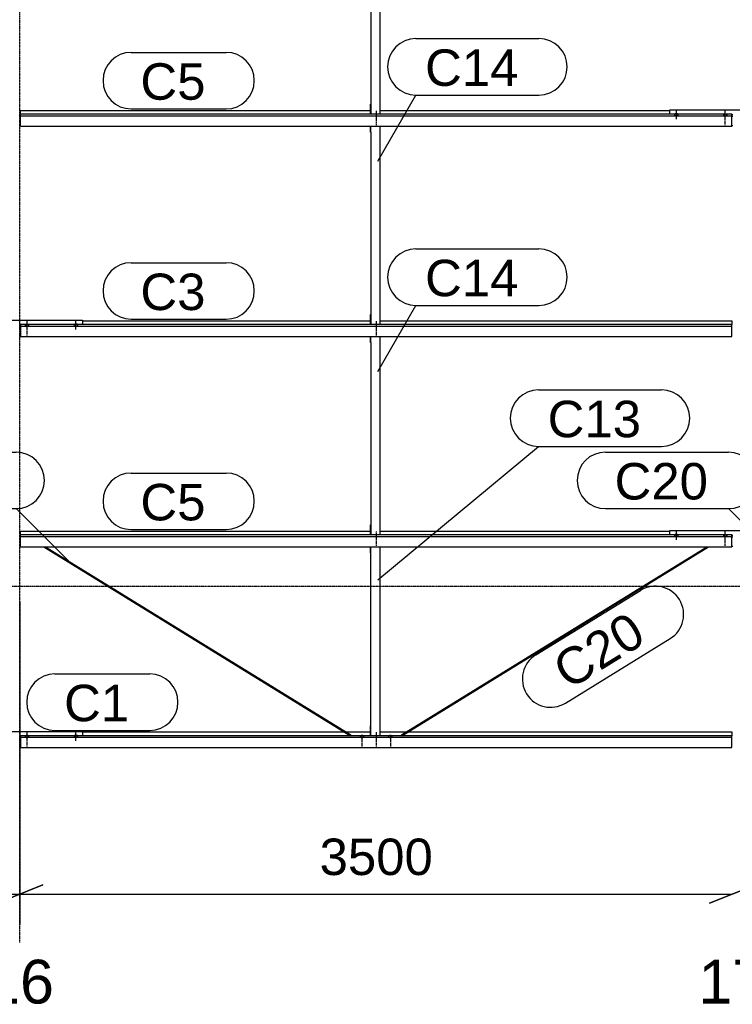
# Model space of a CAD drawing. Header units: millimetres. Extents: x -4888 to 73862, y -29046 to 15504.
# Tile 82 of 111: x 52498 to 56000, y -2054 to 2781. Entities that reach past the tile are written whole.
import ezdxf

# ---------------------------------------------------------------- set-up
doc = ezdxf.new("R2010")
doc.units = ezdxf.units.MM
doc.linetypes.add('DXK_LINE_DOT2', pattern=[3.9198, 1.9599, -1.9599])
doc.linetypes.add('DXK_LINE_DOT3', pattern=[5.9187, 2.979, -0.9799, 0.9799, -0.9799])
doc.styles.add('Arial', font='ARIAL.TTF', dxfattribs={"height": 0.2})

# ---------------------------------------------------------------- blocks, each defined once
blk = doc.blocks.new('Bolt-1953139-18792 - 1282')
at = {"color": 5, "linetype": 'DXK_LINE_DOT2'}
blk.add_line((54250, 1271.2), (54250, 1228.9), dxfattribs=at)
blk = doc.blocks.new('GridLine-1953139-4957 - 1282')
at = {"color": 136, "linetype": 'Continuous', "style": 'Arial'}
blk.add_text('17', height=214.89, dxfattribs=at).set_placement((55833.2, -2050))
blk = doc.blocks.new('Part-1953139-17208 - 1282')
at = {"color": 3, "linetype": 'Continuous'}
for p, q in [((52503, 1284.2), (52503, 1226)), ((55997, 1284.2), (52503, 1284.2)), ((52503, 1276.8), (55997, 1276.8)), ((52807, 1302.9), (54222, 1302.9)), ((54269, 1302.9), (55997, 1302.9)), ((55997, 1302.9), (55997, 1284.2)), ((55997, 1226), (55997, 1284.2)), ((52503, 1226), (55997, 1226))]:
    blk.add_line(p, q, dxfattribs=at)
blk = doc.blocks.new('Part-1953139-17209 - 1282')
at = {"color": 3, "linetype": 'Continuous'}
for p, q in [((52503, 2317.1), (52503, 2335.8)), ((52503, 2335.8), (54222, 2335.8)), ((54269, 2335.8), (55693, 2335.8)), ((52503, 2258.8), (52503, 2317.1)), ((55997, 2317.1), (52503, 2317.1)), ((52503, 2309.6), (55997, 2309.6)), ((55997, 2258.8), (55997, 2317.1)), ((52503, 2258.8), (55997, 2258.8))]:
    blk.add_line(p, q, dxfattribs=at)
blk = doc.blocks.new('Bolt-1953139-18090 - 1282')
at = {"color": 5, "linetype": 'DXK_LINE_DOT2'}
blk.add_line((52535, -788.1), (52535, -745.8), dxfattribs=at)
blk = doc.blocks.new('GridLine-1953139-4956 - 1282')
at = {"color": 174, "linetype": 'DXK_LINE_DOT3'}
blk.add_line((52500, -1750), (52500, 12340), dxfattribs=at)
at = {"color": 136, "linetype": 'Continuous', "style": 'Arial'}
blk.add_text('16', height=214.89, dxfattribs=at).set_placement((52333.2, -2050))
blk = doc.blocks.new('GridLine-1953139-4960 - 1282')
at = {"color": 174, "linetype": 'DXK_LINE_DOT3'}
blk.add_line((-1750, 0), (64750, 0), dxfattribs=at)
blk = doc.blocks.new('Bolt-1953139-18089 - 1282')
at = {"color": 5, "linetype": 'Continuous'}
for p, q in [((52535, -758.3), (52535, -716)), ((52526.2, -737.7), (52526, -738.1)), ((52526, -738.1), (52526, -738.6)), ((52526, -738.6), (52526, -739.1)), ((52526, -739.1), (52526.2, -739.5)), ((52526.4, -737.2), (52526.2, -737.7)), ((52526.2, -739.5), (52526.4, -740)), ((52526.7, -736.8), (52526.4, -737.2)), ((52526.4, -740), (52526.7, -740.4)), ((52527.1, -736.3), (52526.7, -736.8)), ((52526.7, -740.4), (52527.1, -740.8)), ((52527.5, -735.9), (52527.1, -736.3)), ((52527.1, -740.8), (52527.5, -741.2)), ((52528, -735.5), (52527.5, -735.9)), ((52527.5, -741.2), (52528, -741.6)), ((52528.6, -735.2), (52528, -735.5)), ((52528, -741.6), (52528.6, -742)), ((52529.3, -734.9), (52528.6, -735.2)), ((52528.6, -742), (52529.3, -742.3)), ((52530, -734.6), (52529.3, -734.9)), ((52529.3, -742.3), (52530, -742.6)), ((52530.8, -734.4), (52530, -734.6)), ((52530, -742.6), (52530.8, -742.8)), ((52531.6, -734.2), (52530.8, -734.4)), ((52530.8, -742.8), (52531.6, -743)), ((52532.4, -734), (52531.6, -734.2)), ((52531.6, -743), (52532.4, -743.2)), ((52533.2, -733.9), (52532.4, -734)), ((52532.4, -743.2), (52533.2, -743.3)), ((52534.1, -733.8), (52533.2, -733.9)), ((52533.2, -743.3), (52534.1, -743.4)), ((52535, -733.8), (52534.1, -733.8)), ((52534.1, -743.4), (52535, -743.4)), ((52535.9, -733.8), (52535, -733.8)), ((52535, -743.4), (52535.9, -743.4)), ((52536.8, -733.9), (52535.9, -733.8)), ((52535.9, -743.4), (52536.8, -743.3)), ((52537.6, -734), (52536.8, -733.9)), ((52536.8, -743.3), (52537.6, -743.2)), ((52538.4, -734.2), (52537.6, -734)), ((52537.6, -743.2), (52538.4, -743)), ((52539.2, -734.4), (52538.4, -734.2)), ((52538.4, -743), (52539.2, -742.8)), ((52540, -734.6), (52539.2, -734.4)), ((52539.2, -742.8), (52540, -742.6)), ((52540.7, -734.9), (52540, -734.6)), ((52540, -742.6), (52540.7, -742.3)), ((52541.4, -735.2), (52540.7, -734.9)), ((52540.7, -742.3), (52541.4, -742)), ((52542, -735.5), (52541.4, -735.2)), ((52541.4, -742), (52542, -741.6)), ((52542.5, -735.9), (52542, -735.5)), ((52542, -741.6), (52542.5, -741.2)), ((52542.9, -736.3), (52542.5, -735.9)), ((52542.5, -741.2), (52542.9, -740.8)), ((52543.3, -736.8), (52542.9, -736.3)), ((52542.9, -740.8), (52543.3, -740.4)), ((52543.6, -737.2), (52543.3, -736.8)), ((52543.3, -740.4), (52543.6, -740)), ((52543.8, -737.7), (52543.6, -737.2)), ((52543.6, -740), (52543.8, -739.5)), ((52544, -738.1), (52543.8, -737.7)), ((52543.8, -739.5), (52544, -739.1)), ((52544, -738.6), (52544, -738.1)), ((52544, -739.1), (52544, -738.6))]:
    blk.add_line(p, q, dxfattribs=at)
blk = doc.blocks.new('Bolt-1953139-18097 - 1282')
at = {"color": 5, "linetype": 'DXK_LINE_DOT2'}
blk.add_line((52535, 1231), (52535, 1273.4), dxfattribs=at)
blk = doc.blocks.new('Part-1953139-18095 - 1282')
at = {"color": 3, "linetype": 'Continuous'}
for p, q in [((52193, 1284.2), (52193, 1305.3)), ((52193, 1305.3), (52807, 1305.3)), ((52497, 1283.5), (52503, 1283.5)), ((52497, 1275), (52503, 1275)), ((52807, 1305.3), (52807, 1284.2)), ((52497, 1228.4), (52503, 1228.4))]:
    blk.add_line(p, q, dxfattribs=at)
blk = doc.blocks.new('Part-1953139-17206 - 1282')
at = {"color": 3, "linetype": 'Continuous'}
for p, q in [((52807, -716.2), (54093.5, -716.2)), ((54102.6, -716.2), (54222, -716.2)), ((54269, -716.2), (54397.4, -716.2)), ((54406.5, -716.2), (55997, -716.2)), ((55997, -716.2), (55997, -734.9)), ((52503, -734.9), (52503, -793.2)), ((55997, -734.9), (52503, -734.9)), ((52503, -742.4), (55997, -742.4)), ((55997, -793.2), (55997, -734.9)), ((52503, -793.2), (55997, -793.2))]:
    blk.add_line(p, q, dxfattribs=at)
blk = doc.blocks.new('Part-1953139-17207 - 1282')
at = {"color": 3, "linetype": 'Continuous'}
for p, q in [((52503, 251.4), (52503, 270)), ((52503, 270), (54222, 270)), ((52503, 193.1), (52503, 251.4)), ((55997, 251.4), (52503, 251.4)), ((52503, 243.9), (55997, 243.9)), ((54269, 270), (55693, 270)), ((55997, 193.1), (55997, 251.4)), ((52503, 193.1), (55997, 193.1))]:
    blk.add_line(p, q, dxfattribs=at)
blk = doc.blocks.new('Bolt-1953139-18119 - 1282')
at = {"color": 5, "linetype": 'Continuous'}
for p, q in [((55956.2, 248.6), (55956, 248.2)), ((55956, 248.2), (55956, 247.7)), ((55956, 247.7), (55956, 247.2)), ((55956, 247.2), (55956.2, 246.8)), ((55956.4, 249.1), (55956.2, 248.6)), ((55956.2, 246.8), (55956.4, 246.3)), ((55956.7, 249.5), (55956.4, 249.1)), ((55956.4, 246.3), (55956.7, 245.9)), ((55957.1, 250), (55956.7, 249.5)), ((55956.7, 245.9), (55957.1, 245.4)), ((55957.5, 250.4), (55957.1, 250)), ((55957.1, 245.4), (55957.5, 245)), ((55958, 250.7), (55957.5, 250.4)), ((55957.5, 245), (55958, 244.7)), ((55958.6, 251.1), (55958, 250.7)), ((55958, 244.7), (55958.6, 244.3)), ((55959.3, 251.4), (55958.6, 251.1)), ((55958.6, 244.3), (55959.3, 244)), ((55960, 251.7), (55959.3, 251.4)), ((55959.3, 244), (55960, 243.7)), ((55960.8, 251.9), (55960, 251.7)), ((55960, 243.7), (55960.8, 243.5)), ((55961.6, 252.1), (55960.8, 251.9)), ((55960.8, 243.5), (55961.6, 243.3)), ((55962.4, 252.3), (55961.6, 252.1)), ((55961.6, 243.3), (55962.4, 243.1)), ((55963.2, 252.4), (55962.4, 252.3)), ((55962.4, 243.1), (55963.2, 243)), ((55964.1, 252.5), (55963.2, 252.4)), ((55963.2, 243), (55964.1, 242.9)), ((55965, 252.5), (55964.1, 252.5)), ((55964.1, 242.9), (55965, 242.9)), ((55965, 228), (55965, 270.3)), ((55965.9, 252.5), (55965, 252.5)), ((55965, 242.9), (55965.9, 242.9)), ((55966.8, 252.4), (55965.9, 252.5)), ((55965.9, 242.9), (55966.8, 243)), ((55967.6, 252.3), (55966.8, 252.4)), ((55966.8, 243), (55967.6, 243.1)), ((55968.4, 252.1), (55967.6, 252.3)), ((55967.6, 243.1), (55968.4, 243.3)), ((55969.2, 251.9), (55968.4, 252.1)), ((55968.4, 243.3), (55969.2, 243.5)), ((55970, 251.7), (55969.2, 251.9)), ((55969.2, 243.5), (55970, 243.7)), ((55970.7, 251.4), (55970, 251.7)), ((55970, 243.7), (55970.7, 244)), ((55971.4, 251.1), (55970.7, 251.4)), ((55970.7, 244), (55971.4, 244.3)), ((55972, 250.7), (55971.4, 251.1)), ((55971.4, 244.3), (55972, 244.7)), ((55972.5, 250.4), (55972, 250.7)), ((55972, 244.7), (55972.5, 245)), ((55972.9, 250), (55972.5, 250.4)), ((55972.5, 245), (55972.9, 245.4)), ((55973.3, 249.5), (55972.9, 250)), ((55972.9, 245.4), (55973.3, 245.9)), ((55973.6, 249.1), (55973.3, 249.5)), ((55973.3, 245.9), (55973.6, 246.3)), ((55973.8, 248.6), (55973.6, 249.1)), ((55973.6, 246.3), (55973.8, 246.8)), ((55974, 248.2), (55973.8, 248.6)), ((55973.8, 246.8), (55974, 247.2)), ((55974, 247.7), (55974, 248.2)), ((55974, 247.2), (55974, 247.7))]:
    blk.add_line(p, q, dxfattribs=at)
blk = doc.blocks.new('Bolt-1953139-18127 - 1282')
at = {"color": 5, "linetype": 'DXK_LINE_DOT2'}
blk.add_line((55965, 2263.9), (55965, 2306.2), dxfattribs=at)
blk = doc.blocks.new('Bolt-1953139-18129 - 1282')
at = {"color": 5, "linetype": 'Continuous'}
for p, q in [((55725, 2292.2), (55725, 2334.6)), ((55716.2, 2315.7), (55716, 2315.2)), ((55716, 2315.2), (55716, 2314.8)), ((55716, 2314.8), (55716, 2314.3)), ((55716, 2314.3), (55716.2, 2313.8)), ((55716.4, 2316.2), (55716.2, 2315.7)), ((55716.2, 2313.8), (55716.4, 2313.4)), ((55716.7, 2316.6), (55716.4, 2316.2)), ((55716.4, 2313.4), (55716.7, 2312.9)), ((55717.1, 2317), (55716.7, 2316.6)), ((55716.7, 2312.9), (55717.1, 2312.5)), ((55717.5, 2317.4), (55717.1, 2317)), ((55717.1, 2312.5), (55717.5, 2312.1)), ((55718, 2317.8), (55717.5, 2317.4)), ((55717.5, 2312.1), (55718, 2311.7)), ((55718.6, 2318.2), (55718, 2317.8)), ((55718, 2311.7), (55718.6, 2311.4)), ((55719.3, 2318.5), (55718.6, 2318.2)), ((55718.6, 2311.4), (55719.3, 2311.1)), ((55720, 2318.7), (55719.3, 2318.5)), ((55719.3, 2311.1), (55720, 2310.8)), ((55720.8, 2319), (55720, 2318.7)), ((55720, 2310.8), (55720.8, 2310.5)), ((55721.6, 2319.2), (55720.8, 2319)), ((55720.8, 2310.5), (55721.6, 2310.3)), ((55722.4, 2319.3), (55721.6, 2319.2)), ((55721.6, 2310.3), (55722.4, 2310.2)), ((55723.2, 2319.5), (55722.4, 2319.3)), ((55722.4, 2310.2), (55723.2, 2310.1)), ((55724.1, 2319.5), (55723.2, 2319.5)), ((55723.2, 2310.1), (55724.1, 2310)), ((55725, 2319.6), (55724.1, 2319.5)), ((55724.1, 2310), (55725, 2310)), ((55725.9, 2319.5), (55725, 2319.6)), ((55725, 2310), (55725.9, 2310)), ((55726.8, 2319.5), (55725.9, 2319.5)), ((55725.9, 2310), (55726.8, 2310.1)), ((55727.6, 2319.3), (55726.8, 2319.5)), ((55726.8, 2310.1), (55727.6, 2310.2)), ((55728.4, 2319.2), (55727.6, 2319.3)), ((55727.6, 2310.2), (55728.4, 2310.3)), ((55729.2, 2319), (55728.4, 2319.2)), ((55728.4, 2310.3), (55729.2, 2310.5)), ((55730, 2318.7), (55729.2, 2319)), ((55729.2, 2310.5), (55730, 2310.8)), ((55730.7, 2318.5), (55730, 2318.7)), ((55730, 2310.8), (55730.7, 2311.1)), ((55731.4, 2318.2), (55730.7, 2318.5)), ((55730.7, 2311.1), (55731.4, 2311.4)), ((55732, 2317.8), (55731.4, 2318.2)), ((55731.4, 2311.4), (55732, 2311.7)), ((55732.5, 2317.4), (55732, 2317.8)), ((55732, 2311.7), (55732.5, 2312.1)), ((55732.9, 2317), (55732.5, 2317.4)), ((55732.5, 2312.1), (55732.9, 2312.5)), ((55733.3, 2316.6), (55732.9, 2317)), ((55732.9, 2312.5), (55733.3, 2312.9)), ((55733.6, 2316.2), (55733.3, 2316.6)), ((55733.3, 2312.9), (55733.6, 2313.4)), ((55733.8, 2315.7), (55733.6, 2316.2)), ((55733.6, 2313.4), (55733.8, 2313.8)), ((55734, 2315.2), (55733.8, 2315.7)), ((55733.8, 2313.8), (55734, 2314.3)), ((55734, 2314.8), (55734, 2315.2)), ((55734, 2314.3), (55734, 2314.8))]:
    blk.add_line(p, q, dxfattribs=at)
blk = doc.blocks.new('Part-1953139-18786 - 1282')
at = {"color": 3, "linetype": 'Continuous'}
for p, q in [((54222, 163.5), (54222, 193.1)), ((54222, 163.5), (54224, 163.5)), ((54224, 163.5), (54224, 193.1)), ((54224, -734.9), (54224, 163.5)), ((54269, -734.9), (54269, 193.1)), ((54222, -734.9), (54222, -685.6)), ((54222, -685.6), (54224, -685.6))]:
    blk.add_line(p, q, dxfattribs=at)
blk = doc.blocks.new('Bolt-1953139-18096 - 1282')
at = {"color": 5, "linetype": 'Continuous'}
for p, q in [((52526.2, 1281.5), (52526, 1281)), ((52526, 1281), (52526, 1280.6)), ((52526, 1280.6), (52526, 1280.1)), ((52526, 1280.1), (52526.2, 1279.6)), ((52526.4, 1281.9), (52526.2, 1281.5)), ((52526.2, 1279.6), (52526.4, 1279.2)), ((52526.7, 1282.4), (52526.4, 1281.9)), ((52526.4, 1279.2), (52526.7, 1278.7)), ((52527.1, 1282.8), (52526.7, 1282.4)), ((52526.7, 1278.7), (52527.1, 1278.3)), ((52527.5, 1283.2), (52527.1, 1282.8)), ((52527.1, 1278.3), (52527.5, 1277.9)), ((52528, 1283.6), (52527.5, 1283.2)), ((52527.5, 1277.9), (52528, 1277.5)), ((52528.6, 1283.9), (52528, 1283.6)), ((52528, 1277.5), (52528.6, 1277.2)), ((52529.3, 1284.3), (52528.6, 1283.9)), ((52528.6, 1277.2), (52529.3, 1276.9)), ((52530, 1284.5), (52529.3, 1284.3)), ((52529.3, 1276.9), (52530, 1276.6)), ((52530.8, 1284.8), (52530, 1284.5)), ((52530, 1276.6), (52530.8, 1276.3)), ((52531.6, 1285), (52530.8, 1284.8)), ((52530.8, 1276.3), (52531.6, 1276.1)), ((52532.4, 1285.1), (52531.6, 1285)), ((52531.6, 1276.1), (52532.4, 1276)), ((52533.2, 1285.3), (52532.4, 1285.1)), ((52532.4, 1276), (52533.2, 1275.9)), ((52534.1, 1285.3), (52533.2, 1285.3)), ((52533.2, 1275.9), (52534.1, 1275.8)), ((52535, 1285.3), (52534.1, 1285.3)), ((52534.1, 1275.8), (52535, 1275.8)), ((52535, 1260.8), (52535, 1303.2)), ((52535.9, 1285.3), (52535, 1285.3)), ((52535, 1275.8), (52535.9, 1275.8)), ((52536.8, 1285.3), (52535.9, 1285.3)), ((52535.9, 1275.8), (52536.8, 1275.9)), ((52537.6, 1285.1), (52536.8, 1285.3)), ((52536.8, 1275.9), (52537.6, 1276)), ((52538.4, 1285), (52537.6, 1285.1)), ((52537.6, 1276), (52538.4, 1276.1)), ((52539.2, 1284.8), (52538.4, 1285)), ((52538.4, 1276.1), (52539.2, 1276.3)), ((52540, 1284.5), (52539.2, 1284.8)), ((52539.2, 1276.3), (52540, 1276.6)), ((52540.7, 1284.3), (52540, 1284.5)), ((52540, 1276.6), (52540.7, 1276.9)), ((52541.4, 1283.9), (52540.7, 1284.3)), ((52540.7, 1276.9), (52541.4, 1277.2)), ((52542, 1283.6), (52541.4, 1283.9)), ((52541.4, 1277.2), (52542, 1277.5)), ((52542.5, 1283.2), (52542, 1283.6)), ((52542, 1277.5), (52542.5, 1277.9)), ((52542.9, 1282.8), (52542.5, 1283.2)), ((52542.5, 1277.9), (52542.9, 1278.3)), ((52543.3, 1282.4), (52542.9, 1282.8)), ((52542.9, 1278.3), (52543.3, 1278.7)), ((52543.6, 1281.9), (52543.3, 1282.4)), ((52543.3, 1278.7), (52543.6, 1279.2)), ((52543.8, 1281.5), (52543.6, 1281.9)), ((52543.6, 1279.2), (52543.8, 1279.6)), ((52544, 1281), (52543.8, 1281.5)), ((52543.8, 1279.6), (52544, 1280.1)), ((52544, 1280.6), (52544, 1281)), ((52544, 1280.1), (52544, 1280.6))]:
    blk.add_line(p, q, dxfattribs=at)
blk = doc.blocks.new('Bolt-1953139-18100 - 1282')
at = {"color": 5, "linetype": 'Continuous'}
for p, q in [((52766.2, 1282.8), (52766, 1282.4)), ((52766, 1282.4), (52766, 1281.9)), ((52766, 1281.9), (52766, 1281.4)), ((52766, 1281.4), (52766.2, 1281)), ((52766.4, 1283.3), (52766.2, 1282.8)), ((52766.2, 1281), (52766.4, 1280.5)), ((52766.7, 1283.7), (52766.4, 1283.3)), ((52766.4, 1280.5), (52766.7, 1280.1)), ((52767.1, 1284.2), (52766.7, 1283.7)), ((52766.7, 1280.1), (52767.1, 1279.7)), ((52767.5, 1284.6), (52767.1, 1284.2)), ((52767.1, 1279.7), (52767.5, 1279.2)), ((52768, 1284.9), (52767.5, 1284.6)), ((52767.5, 1279.2), (52768, 1278.9)), ((52768.6, 1285.3), (52768, 1284.9)), ((52768, 1278.9), (52768.6, 1278.5)), ((52769.3, 1285.6), (52768.6, 1285.3)), ((52768.6, 1278.5), (52769.3, 1278.2)), ((52770, 1285.9), (52769.3, 1285.6)), ((52769.3, 1278.2), (52770, 1277.9)), ((52770.8, 1286.1), (52770, 1285.9)), ((52770, 1277.9), (52770.8, 1277.7)), ((52771.6, 1286.3), (52770.8, 1286.1)), ((52770.8, 1277.7), (52771.6, 1277.5)), ((52772.4, 1286.5), (52771.6, 1286.3)), ((52771.6, 1277.5), (52772.4, 1277.3)), ((52773.2, 1286.6), (52772.4, 1286.5)), ((52772.4, 1277.3), (52773.2, 1277.2)), ((52774.1, 1286.7), (52773.2, 1286.6)), ((52773.2, 1277.2), (52774.1, 1277.1)), ((52775, 1286.7), (52774.1, 1286.7)), ((52774.1, 1277.1), (52775, 1277.1)), ((52775, 1259.4), (52775, 1301.7)), ((52775.9, 1286.7), (52775, 1286.7)), ((52775, 1277.1), (52775.9, 1277.1)), ((52776.8, 1286.6), (52775.9, 1286.7)), ((52775.9, 1277.1), (52776.8, 1277.2)), ((52777.6, 1286.5), (52776.8, 1286.6)), ((52776.8, 1277.2), (52777.6, 1277.3)), ((52778.4, 1286.3), (52777.6, 1286.5)), ((52777.6, 1277.3), (52778.4, 1277.5)), ((52779.2, 1286.1), (52778.4, 1286.3)), ((52778.4, 1277.5), (52779.2, 1277.7)), ((52780, 1285.9), (52779.2, 1286.1)), ((52779.2, 1277.7), (52780, 1277.9)), ((52780.7, 1285.6), (52780, 1285.9)), ((52780, 1277.9), (52780.7, 1278.2)), ((52781.4, 1285.3), (52780.7, 1285.6)), ((52780.7, 1278.2), (52781.4, 1278.5)), ((52782, 1284.9), (52781.4, 1285.3)), ((52781.4, 1278.5), (52782, 1278.9)), ((52782.5, 1284.6), (52782, 1284.9)), ((52782, 1278.9), (52782.5, 1279.2)), ((52782.9, 1284.2), (52782.5, 1284.6)), ((52782.5, 1279.2), (52782.9, 1279.7)), ((52783.3, 1283.7), (52782.9, 1284.2)), ((52782.9, 1279.7), (52783.3, 1280.1)), ((52783.6, 1283.3), (52783.3, 1283.7)), ((52783.3, 1280.1), (52783.6, 1280.5)), ((52783.8, 1282.8), (52783.6, 1283.3)), ((52783.6, 1280.5), (52783.8, 1281)), ((52784, 1282.4), (52783.8, 1282.8)), ((52783.8, 1281), (52784, 1281.4)), ((52784, 1281.9), (52784, 1282.4)), ((52784, 1281.4), (52784, 1281.9))]:
    blk.add_line(p, q, dxfattribs=at)
blk = doc.blocks.new('Part-1953139-18088 - 1282')
at = {"color": 3, "linetype": 'Continuous'}
for p, q in [((52193, -734.9), (52193, -713.8)), ((52193, -713.8), (52807, -713.8)), ((52807, -713.8), (52807, -734.9)), ((52497, -735.7), (52503, -735.7)), ((52497, -744.2), (52503, -744.2)), ((52497, -790.7), (52503, -790.7))]:
    blk.add_line(p, q, dxfattribs=at)
blk = doc.blocks.new('Part-1953139-18116 - 1282')
at = {"color": 3, "linetype": 'Continuous'}
for p, q in [((55693, 251.4), (55693, 272.5)), ((55693, 272.5), (56307, 272.5)), ((55997, 250.6), (56003, 250.6)), ((55997, 242.1), (56003, 242.1)), ((56307, 272.5), (56307, 251.4)), ((55997, 195.5), (56003, 195.5))]:
    blk.add_line(p, q, dxfattribs=at)
blk = doc.blocks.new('Bolt-1953139-18120 - 1282')
at = {"color": 5, "linetype": 'DXK_LINE_DOT2'}
blk.add_line((55965, 198.2), (55965, 240.5), dxfattribs=at)
blk = doc.blocks.new('Bolt-1953139-18093 - 1282')
at = {"color": 5, "linetype": 'Continuous'}
for p, q in [((52775, -759.8), (52775, -717.4)), ((52766.2, -736.3), (52766, -736.8)), ((52766, -736.8), (52766, -737.2)), ((52766, -737.2), (52766, -737.7)), ((52766, -737.7), (52766.2, -738.2)), ((52766.4, -735.8), (52766.2, -736.3)), ((52766.2, -738.2), (52766.4, -738.6)), ((52766.7, -735.4), (52766.4, -735.8)), ((52766.4, -738.6), (52766.7, -739.1)), ((52767.1, -735), (52766.7, -735.4)), ((52766.7, -739.1), (52767.1, -739.5)), ((52767.5, -734.6), (52767.1, -735)), ((52767.1, -739.5), (52767.5, -739.9)), ((52768, -734.2), (52767.5, -734.6)), ((52767.5, -739.9), (52768, -740.3)), ((52768.6, -733.8), (52768, -734.2)), ((52768, -740.3), (52768.6, -740.6)), ((52769.3, -733.5), (52768.6, -733.8)), ((52768.6, -740.6), (52769.3, -740.9)), ((52770, -733.3), (52769.3, -733.5)), ((52769.3, -740.9), (52770, -741.2)), ((52770.8, -733), (52770, -733.3)), ((52770, -741.2), (52770.8, -741.5)), ((52771.6, -732.8), (52770.8, -733)), ((52770.8, -741.5), (52771.6, -741.7)), ((52772.4, -732.7), (52771.6, -732.8)), ((52771.6, -741.7), (52772.4, -741.8)), ((52773.2, -732.5), (52772.4, -732.7)), ((52772.4, -741.8), (52773.2, -741.9)), ((52774.1, -732.5), (52773.2, -732.5)), ((52773.2, -741.9), (52774.1, -742)), ((52775, -732.4), (52774.1, -732.5)), ((52774.1, -742), (52775, -742)), ((52775.9, -732.5), (52775, -732.4)), ((52775, -742), (52775.9, -742)), ((52776.8, -732.5), (52775.9, -732.5)), ((52775.9, -742), (52776.8, -741.9)), ((52777.6, -732.7), (52776.8, -732.5)), ((52776.8, -741.9), (52777.6, -741.8)), ((52778.4, -732.8), (52777.6, -732.7)), ((52777.6, -741.8), (52778.4, -741.7)), ((52779.2, -733), (52778.4, -732.8)), ((52778.4, -741.7), (52779.2, -741.5)), ((52780, -733.3), (52779.2, -733)), ((52779.2, -741.5), (52780, -741.2)), ((52780.7, -733.5), (52780, -733.3)), ((52780, -741.2), (52780.7, -740.9)), ((52781.4, -733.8), (52780.7, -733.5)), ((52780.7, -740.9), (52781.4, -740.6)), ((52782, -734.2), (52781.4, -733.8)), ((52781.4, -740.6), (52782, -740.3)), ((52782.5, -734.6), (52782, -734.2)), ((52782, -740.3), (52782.5, -739.9)), ((52782.9, -735), (52782.5, -734.6)), ((52782.5, -739.9), (52782.9, -739.5)), ((52783.3, -735.4), (52782.9, -735)), ((52782.9, -739.5), (52783.3, -739.1)), ((52783.6, -735.8), (52783.3, -735.4)), ((52783.3, -739.1), (52783.6, -738.6)), ((52783.8, -736.3), (52783.6, -735.8)), ((52783.6, -738.6), (52783.8, -738.2)), ((52784, -736.8), (52783.8, -736.3)), ((52783.8, -738.2), (52784, -737.7)), ((52784, -737.2), (52784, -736.8)), ((52784, -737.7), (52784, -737.2))]:
    blk.add_line(p, q, dxfattribs=at)
blk = doc.blocks.new('Part-1953139-18791 - 1282')
at = {"color": 3, "linetype": 'Continuous'}
for p, q in [((54222, 1196.4), (54222, 1226)), ((54224, 1196.4), (54224, 1226)), ((54269, 251.4), (54269, 1226)), ((54222, 1196.4), (54224, 1196.4)), ((54224, 1196.4), (54224, 251.4)), ((54222, 251.4), (54222, 300.7)), ((54222, 300.7), (54224, 300.7))]:
    blk.add_line(p, q, dxfattribs=at)
blk = doc.blocks.new('Bolt-1953139-18122 - 1282')
at = {"color": 5, "linetype": 'Continuous'}
for p, q in [((55716.2, 250), (55716, 249.5)), ((55716, 249.5), (55716, 249.1)), ((55716, 249.1), (55716, 248.6)), ((55716, 248.6), (55716.2, 248.1)), ((55716.4, 250.4), (55716.2, 250)), ((55716.2, 248.1), (55716.4, 247.7)), ((55716.7, 250.9), (55716.4, 250.4)), ((55716.4, 247.7), (55716.7, 247.2)), ((55717.1, 251.3), (55716.7, 250.9)), ((55716.7, 247.2), (55717.1, 246.8)), ((55717.5, 251.7), (55717.1, 251.3)), ((55717.1, 246.8), (55717.5, 246.4)), ((55718, 252.1), (55717.5, 251.7)), ((55717.5, 246.4), (55718, 246)), ((55718.6, 252.4), (55718, 252.1)), ((55718, 246), (55718.6, 245.7)), ((55719.3, 252.8), (55718.6, 252.4)), ((55718.6, 245.7), (55719.3, 245.3)), ((55720, 253), (55719.3, 252.8)), ((55719.3, 245.3), (55720, 245.1)), ((55720.8, 253.3), (55720, 253)), ((55720, 245.1), (55720.8, 244.8)), ((55721.6, 253.5), (55720.8, 253.3)), ((55720.8, 244.8), (55721.6, 244.6)), ((55722.4, 253.6), (55721.6, 253.5)), ((55721.6, 244.6), (55722.4, 244.5)), ((55723.2, 253.7), (55722.4, 253.6)), ((55722.4, 244.5), (55723.2, 244.4)), ((55724.1, 253.8), (55723.2, 253.7)), ((55723.2, 244.4), (55724.1, 244.3)), ((55725, 253.8), (55724.1, 253.8)), ((55724.1, 244.3), (55725, 244.3)), ((55725, 226.5), (55725, 268.9)), ((55725.9, 253.8), (55725, 253.8)), ((55725, 244.3), (55725.9, 244.3)), ((55726.8, 253.7), (55725.9, 253.8)), ((55725.9, 244.3), (55726.8, 244.4)), ((55727.6, 253.6), (55726.8, 253.7)), ((55726.8, 244.4), (55727.6, 244.5)), ((55728.4, 253.5), (55727.6, 253.6)), ((55727.6, 244.5), (55728.4, 244.6)), ((55729.2, 253.3), (55728.4, 253.5)), ((55728.4, 244.6), (55729.2, 244.8)), ((55730, 253), (55729.2, 253.3)), ((55729.2, 244.8), (55730, 245.1)), ((55730.7, 252.8), (55730, 253)), ((55730, 245.1), (55730.7, 245.3)), ((55731.4, 252.4), (55730.7, 252.8)), ((55730.7, 245.3), (55731.4, 245.7)), ((55732, 252.1), (55731.4, 252.4)), ((55731.4, 245.7), (55732, 246)), ((55732.5, 251.7), (55732, 252.1)), ((55732, 246), (55732.5, 246.4)), ((55732.9, 251.3), (55732.5, 251.7)), ((55732.5, 246.4), (55732.9, 246.8)), ((55733.3, 250.9), (55732.9, 251.3)), ((55732.9, 246.8), (55733.3, 247.2)), ((55733.6, 250.4), (55733.3, 250.9)), ((55733.3, 247.2), (55733.6, 247.7)), ((55733.8, 250), (55733.6, 250.4)), ((55733.6, 247.7), (55733.8, 248.1)), ((55734, 249.5), (55733.8, 250)), ((55733.8, 248.1), (55734, 248.6)), ((55734, 249.1), (55734, 249.5)), ((55734, 248.6), (55734, 249.1))]:
    blk.add_line(p, q, dxfattribs=at)
blk = doc.blocks.new('Part-1953139-18123 - 1282')
at = {"color": 3, "linetype": 'Continuous'}
for p, q in [((55693, 2317.1), (55693, 2338.2)), ((55693, 2338.2), (56307, 2338.2)), ((56307, 2338.2), (56307, 2317.1)), ((55997, 2316.3), (56003, 2316.3)), ((55997, 2307.8), (56003, 2307.8)), ((55997, 2261.3), (56003, 2261.3))]:
    blk.add_line(p, q, dxfattribs=at)
blk = doc.blocks.new('Bolt-1953139-18126 - 1282')
at = {"color": 5, "linetype": 'Continuous'}
for p, q in [((55965, 2293.7), (55965, 2336)), ((55956.2, 2314.3), (55956, 2313.9)), ((55956, 2313.9), (55956, 2313.4)), ((55956, 2313.4), (55956, 2312.9)), ((55956, 2312.9), (55956.2, 2312.5)), ((55956.4, 2314.8), (55956.2, 2314.3)), ((55956.2, 2312.5), (55956.4, 2312)), ((55956.7, 2315.2), (55956.4, 2314.8)), ((55956.4, 2312), (55956.7, 2311.6)), ((55957.1, 2315.7), (55956.7, 2315.2)), ((55956.7, 2311.6), (55957.1, 2311.2)), ((55957.5, 2316.1), (55957.1, 2315.7)), ((55957.1, 2311.2), (55957.5, 2310.7)), ((55958, 2316.4), (55957.5, 2316.1)), ((55957.5, 2310.7), (55958, 2310.4)), ((55958.6, 2316.8), (55958, 2316.4)), ((55958, 2310.4), (55958.6, 2310)), ((55959.3, 2317.1), (55958.6, 2316.8)), ((55958.6, 2310), (55959.3, 2309.7)), ((55960, 2317.4), (55959.3, 2317.1)), ((55959.3, 2309.7), (55960, 2309.4)), ((55960.8, 2317.6), (55960, 2317.4)), ((55960, 2309.4), (55960.8, 2309.2)), ((55961.6, 2317.8), (55960.8, 2317.6)), ((55960.8, 2309.2), (55961.6, 2309)), ((55962.4, 2318), (55961.6, 2317.8)), ((55961.6, 2309), (55962.4, 2308.8)), ((55963.2, 2318.1), (55962.4, 2318)), ((55962.4, 2308.8), (55963.2, 2308.7)), ((55964.1, 2318.2), (55963.2, 2318.1)), ((55963.2, 2308.7), (55964.1, 2308.6)), ((55965, 2318.2), (55964.1, 2318.2)), ((55964.1, 2308.6), (55965, 2308.6)), ((55965.9, 2318.2), (55965, 2318.2)), ((55965, 2308.6), (55965.9, 2308.6)), ((55966.8, 2318.1), (55965.9, 2318.2)), ((55965.9, 2308.6), (55966.8, 2308.7)), ((55967.6, 2318), (55966.8, 2318.1)), ((55966.8, 2308.7), (55967.6, 2308.8)), ((55968.4, 2317.8), (55967.6, 2318)), ((55967.6, 2308.8), (55968.4, 2309)), ((55969.2, 2317.6), (55968.4, 2317.8)), ((55968.4, 2309), (55969.2, 2309.2)), ((55970, 2317.4), (55969.2, 2317.6)), ((55969.2, 2309.2), (55970, 2309.4)), ((55970.7, 2317.1), (55970, 2317.4)), ((55970, 2309.4), (55970.7, 2309.7)), ((55971.4, 2316.8), (55970.7, 2317.1)), ((55970.7, 2309.7), (55971.4, 2310)), ((55972, 2316.4), (55971.4, 2316.8)), ((55971.4, 2310), (55972, 2310.4)), ((55972.5, 2316.1), (55972, 2316.4)), ((55972, 2310.4), (55972.5, 2310.7)), ((55972.9, 2315.7), (55972.5, 2316.1)), ((55972.5, 2310.7), (55972.9, 2311.2)), ((55973.3, 2315.2), (55972.9, 2315.7)), ((55972.9, 2311.2), (55973.3, 2311.6)), ((55973.6, 2314.8), (55973.3, 2315.2)), ((55973.3, 2311.6), (55973.6, 2312)), ((55973.8, 2314.3), (55973.6, 2314.8)), ((55973.6, 2312), (55973.8, 2312.5)), ((55974, 2313.9), (55973.8, 2314.3)), ((55973.8, 2312.5), (55974, 2312.9)), ((55974, 2313.4), (55974, 2313.9)), ((55974, 2312.9), (55974, 2313.4))]:
    blk.add_line(p, q, dxfattribs=at)
blk = doc.blocks.new('Bolt-1953139-18787 - 1282')
at = {"color": 5, "linetype": 'DXK_LINE_DOT2'}
blk.add_line((54250, 238.4), (54250, 196), dxfattribs=at)
blk = doc.blocks.new('Bolt-1953139-18788 - 1282')
at = {"color": 5, "linetype": 'DXK_LINE_DOT2'}
blk.add_line((54250, 268.2), (54250, 225.9), dxfattribs=at)
blk = doc.blocks.new('Bolt-1953139-18789 - 1282')
at = {"color": 5, "linetype": 'DXK_LINE_DOT2'}
blk.add_line((54250, -747.1), (54250, -789.4), dxfattribs=at)
blk = doc.blocks.new('Bolt-1953139-18790 - 1282')
at = {"color": 5, "linetype": 'DXK_LINE_DOT2'}
blk.add_line((54250, -717.3), (54250, -759.6), dxfattribs=at)
blk = doc.blocks.new('Bolt-1953139-18793 - 1282')
at = {"color": 5, "linetype": 'DXK_LINE_DOT2'}
blk.add_line((54250, 1301), (54250, 1258.7), dxfattribs=at)
blk = doc.blocks.new('Part-1953139-18794 - 1282')
at = {"color": 3, "linetype": 'Continuous'}
for p, q in [((54222, 2229.3), (54222, 2258.8)), ((54222, 2229.3), (54224, 2229.3)), ((54224, 2229.3), (54224, 2258.8)), ((54224, 2229.3), (54224, 1284.2)), ((54269, 1284.2), (54269, 2258.8)), ((54222, 1284.2), (54222, 1333.6)), ((54222, 1333.6), (54224, 1333.6))]:
    blk.add_line(p, q, dxfattribs=at)
blk = doc.blocks.new('Bolt-1953139-18795 - 1282')
at = {"color": 5, "linetype": 'DXK_LINE_DOT2'}
blk.add_line((54250, 2304.1), (54250, 2261.8), dxfattribs=at)
blk = doc.blocks.new('Bolt-1953139-18796 - 1282')
at = {"color": 5, "linetype": 'DXK_LINE_DOT2'}
blk.add_line((54250, 2333.9), (54250, 2291.6), dxfattribs=at)
blk = doc.blocks.new('Part-1953139-18797 - 1282')
at = {"color": 3, "linetype": 'Continuous'}
for p, q in [((54222, 3262.1), (54222, 3291.7)), ((54224, 3262.1), (54224, 3291.7)), ((54269, 2317.1), (54269, 3291.7)), ((54222, 3262.1), (54224, 3262.1)), ((54224, 3262.1), (54224, 2317.1)), ((54222, 2317.1), (54222, 2366.4)), ((54222, 2366.4), (54224, 2366.4))]:
    blk.add_line(p, q, dxfattribs=at)
blk = doc.blocks.new('Part-1953139-19049 - 1282')
at = {"color": 3, "linetype": 'Continuous'}
for p, q in [((52616.9, 193.1), (54123.8, -734.9)), ((52626, 193.1), (54126.2, -730.8)), ((54125, -734.2), (54124.2, -734.9)), ((54126.1, -732.6), (54125, -734.2)), ((54126.5, -731.2), (54126.1, -732.6)), ((54126.2, -730.8), (54126.5, -731.2))]:
    blk.add_line(p, q, dxfattribs=at)
blk = doc.blocks.new('Bolt-1953139-19053 - 1282')
at = {"color": 5, "linetype": 'DXK_LINE_DOT2'}
blk.add_line((54320, -747.9), (54320, -790.2), dxfattribs=at)
blk = doc.blocks.new('Part-1953139-19050 - 1282')
at = {"color": 3, "linetype": 'Continuous'}
for p, q in [((54373.8, -730.8), (55874, 193.1)), ((54376.2, -734.9), (55883.1, 193.1)), ((54373.5, -731.2), (54373.8, -730.8)), ((54373.9, -732.6), (54373.5, -731.2)), ((54375, -734.2), (54373.9, -732.6)), ((54375.8, -734.9), (54375, -734.2))]:
    blk.add_line(p, q, dxfattribs=at)
blk = doc.blocks.new('Bolt-1953139-19051 - 1282')
at = {"color": 5, "linetype": 'DXK_LINE_DOT2'}
blk.add_line((54180, -747.9), (54180, -790.2), dxfattribs=at)
blk = doc.blocks.new('Bolt-1953139-19052 - 1282')
at = {"color": 5, "linetype": 'Continuous'}
for p, q in [((54171.2, -737.7), (54171, -738.1)), ((54171, -738.1), (54171, -738.6)), ((54171, -738.6), (54171, -739.1)), ((54171, -739.1), (54171.2, -739.5)), ((54171.4, -737.2), (54171.2, -737.7)), ((54171.2, -739.5), (54171.4, -740)), ((54171.7, -736.8), (54171.4, -737.2)), ((54171.4, -740), (54171.7, -740.4)), ((54172.1, -736.3), (54171.7, -736.8)), ((54171.7, -740.4), (54172.1, -740.8)), ((54172.5, -735.9), (54172.1, -736.3)), ((54172.1, -740.8), (54172.5, -741.2)), ((54173, -735.5), (54172.5, -735.9)), ((54172.5, -741.2), (54173, -741.6)), ((54173.6, -735.2), (54173, -735.5)), ((54173, -741.6), (54173.6, -742)), ((54174.3, -734.9), (54173.6, -735.2)), ((54173.6, -742), (54174.3, -742.3)), ((54175, -734.6), (54174.3, -734.9)), ((54174.3, -742.3), (54175, -742.6)), ((54175.8, -734.4), (54175, -734.6)), ((54175, -742.6), (54175.8, -742.8)), ((54176.6, -734.2), (54175.8, -734.4)), ((54175.8, -742.8), (54176.6, -743)), ((54177.4, -734), (54176.6, -734.2)), ((54176.6, -743), (54177.4, -743.2)), ((54178.2, -733.9), (54177.4, -734)), ((54177.4, -743.2), (54178.2, -743.3)), ((54179.1, -733.8), (54178.2, -733.9)), ((54178.2, -743.3), (54179.1, -743.4)), ((54180, -733.8), (54179.1, -733.8)), ((54179.1, -743.4), (54180, -743.4)), ((54180.9, -733.8), (54180, -733.8)), ((54180, -735.2), (54180, -743.3)), ((54180, -743.4), (54180.9, -743.4)), ((54181.8, -733.9), (54180.9, -733.8)), ((54180.9, -743.4), (54181.8, -743.3)), ((54182.6, -734), (54181.8, -733.9)), ((54181.8, -743.3), (54182.6, -743.2)), ((54183.4, -734.2), (54182.6, -734)), ((54182.6, -743.2), (54183.4, -743)), ((54184.2, -734.4), (54183.4, -734.2)), ((54183.4, -743), (54184.2, -742.8)), ((54185, -734.6), (54184.2, -734.4)), ((54184.2, -742.8), (54185, -742.6)), ((54185.7, -734.9), (54185, -734.6)), ((54185, -742.6), (54185.7, -742.3)), ((54186.4, -735.2), (54185.7, -734.9)), ((54185.7, -742.3), (54186.4, -742)), ((54187, -735.5), (54186.4, -735.2)), ((54186.4, -742), (54187, -741.6)), ((54187.5, -735.9), (54187, -735.5)), ((54187, -741.6), (54187.5, -741.2)), ((54187.9, -736.3), (54187.5, -735.9)), ((54187.5, -741.2), (54187.9, -740.8)), ((54188.3, -736.8), (54187.9, -736.3)), ((54187.9, -740.8), (54188.3, -740.4)), ((54188.6, -737.2), (54188.3, -736.8)), ((54188.3, -740.4), (54188.6, -740)), ((54188.8, -737.7), (54188.6, -737.2)), ((54188.6, -740), (54188.8, -739.5)), ((54189, -738.1), (54188.8, -737.7)), ((54188.8, -739.5), (54189, -739.1)), ((54189, -738.6), (54189, -738.1)), ((54189, -739.1), (54189, -738.6))]:
    blk.add_line(p, q, dxfattribs=at)
blk = doc.blocks.new('Bolt-1953139-19054 - 1282')
at = {"color": 5, "linetype": 'Continuous'}
for p, q in [((54311.2, -737.7), (54311, -738.1)), ((54311, -738.1), (54311, -738.6)), ((54311, -738.6), (54311, -739.1)), ((54311, -739.1), (54311.2, -739.5)), ((54311.4, -737.2), (54311.2, -737.7)), ((54311.2, -739.5), (54311.4, -740)), ((54311.7, -736.8), (54311.4, -737.2)), ((54311.4, -740), (54311.7, -740.4)), ((54312.1, -736.3), (54311.7, -736.8)), ((54311.7, -740.4), (54312.1, -740.8)), ((54312.5, -735.9), (54312.1, -736.3)), ((54312.1, -740.8), (54312.5, -741.2)), ((54313, -735.5), (54312.5, -735.9)), ((54312.5, -741.2), (54313, -741.6)), ((54313.6, -735.2), (54313, -735.5)), ((54313, -741.6), (54313.6, -742)), ((54314.3, -734.9), (54313.6, -735.2)), ((54313.6, -742), (54314.3, -742.3)), ((54315, -734.6), (54314.3, -734.9)), ((54314.3, -742.3), (54315, -742.6)), ((54315.8, -734.4), (54315, -734.6)), ((54315, -742.6), (54315.8, -742.8)), ((54316.6, -734.2), (54315.8, -734.4)), ((54315.8, -742.8), (54316.6, -743)), ((54317.4, -734), (54316.6, -734.2)), ((54316.6, -743), (54317.4, -743.2)), ((54318.2, -733.9), (54317.4, -734)), ((54317.4, -743.2), (54318.2, -743.3)), ((54319.1, -733.8), (54318.2, -733.9)), ((54318.2, -743.3), (54319.1, -743.4)), ((54320, -733.8), (54319.1, -733.8)), ((54319.1, -743.4), (54320, -743.4)), ((54320.9, -733.8), (54320, -733.8)), ((54320, -735.2), (54320, -743.3)), ((54320, -743.4), (54320.9, -743.4)), ((54321.8, -733.9), (54320.9, -733.8)), ((54320.9, -743.4), (54321.8, -743.3)), ((54322.6, -734), (54321.8, -733.9)), ((54321.8, -743.3), (54322.6, -743.2)), ((54323.4, -734.2), (54322.6, -734)), ((54322.6, -743.2), (54323.4, -743)), ((54324.2, -734.4), (54323.4, -734.2)), ((54323.4, -743), (54324.2, -742.8)), ((54325, -734.6), (54324.2, -734.4)), ((54324.2, -742.8), (54325, -742.6)), ((54325.7, -734.9), (54325, -734.6)), ((54325, -742.6), (54325.7, -742.3)), ((54326.4, -735.2), (54325.7, -734.9)), ((54325.7, -742.3), (54326.4, -742)), ((54327, -735.5), (54326.4, -735.2)), ((54326.4, -742), (54327, -741.6)), ((54327.5, -735.9), (54327, -735.5)), ((54327, -741.6), (54327.5, -741.2)), ((54327.9, -736.3), (54327.5, -735.9)), ((54327.5, -741.2), (54327.9, -740.8)), ((54328.3, -736.8), (54327.9, -736.3)), ((54327.9, -740.8), (54328.3, -740.4)), ((54328.6, -737.2), (54328.3, -736.8)), ((54328.3, -740.4), (54328.6, -740)), ((54328.8, -737.7), (54328.6, -737.2)), ((54328.6, -740), (54328.8, -739.5)), ((54329, -738.1), (54328.8, -737.7)), ((54328.8, -739.5), (54329, -739.1)), ((54329, -738.6), (54329, -738.1)), ((54329, -739.1), (54329, -738.6))]:
    blk.add_line(p, q, dxfattribs=at)
blk = doc.blocks.new('StraightDimension-1953139-4964 - 1282')
at = {"color": 5, "linetype": 'Continuous'}
blk.add_line((56112.5, -1467.7), (55887.5, -1557.7), dxfattribs=at)
blk = doc.blocks.new('StraightDimension-1953139-4965 - 1282')
at = {"color": 5, "linetype": 'Continuous'}
for p, q in [((52500, -75), (52500, -1662.7)), ((52612.5, -1467.7), (52387.5, -1557.7)), ((55887.5, -1557.7), (56112.5, -1467.7)), ((52500, -1512.7), (56000, -1512.7))]:
    blk.add_line(p, q, dxfattribs=at)
at = {"color": 0}
blk.add_wipeout([(54565.5, -1456.5), (54565.5, -1194), (53934.5, -1194), (53934.5, -1456.5)], dxfattribs=at)
at = {"color": 1, "style": 'Arial'}
blk.add_text('3500', height=179.08, dxfattribs=at).set_placement((53972, -1419))
blk = doc.blocks.new('StraightDimension-1953139-4966 - 1282')
at = {"color": 5, "linetype": 'Continuous'}
for p, q in [((52500, -75), (52500, -1662.7)), ((52387.5, -1557.7), (52612.5, -1467.7)), ((49000, -1512.7), (52500, -1512.7))]:
    blk.add_line(p, q, dxfattribs=at)
blk = doc.blocks.new('Mark-1953139-19376 - 1282')
at = {"color": 136, "linetype": 'Continuous'}
for p, q in [((53046.7, 1587.9), (53512.5, 1587.9)), ((53046.7, 1310.4), (53512.5, 1310.4))]:
    blk.add_line(p, q, dxfattribs=at)
for centre, radius, start, end in [((53046.7, 1449.2), 138.7, 90, 270), ((53512.5, 1449.2), 138.8, 270, 90)]:
    blk.add_arc(centre, radius, start, end, dxfattribs=at)
at = {"color": 0}
blk.add_wipeout([(53411.3, 1355.4), (53411.3, 1542.9), (53091.7, 1542.9), (53091.7, 1355.4)], dxfattribs=at)
blk.add_wipeout([(53411.3, 1355.4), (53411.3, 1542.9), (53091.7, 1542.9), (53091.7, 1355.4)], dxfattribs=at)
at = {"color": 2, "style": 'Arial'}
blk.add_text('C3', height=179.08, dxfattribs=at).set_placement((53091.7, 1355.4))
blk = doc.blocks.new('Mark-1953139-19742 - 1282')
at = {"color": 136, "linetype": 'Continuous'}
for p, q in [((55047.6, 963.5), (55652.3, 963.5)), ((54257.7, 30), (55047.6, 686)), ((55047.6, 686), (55652.3, 686))]:
    blk.add_line(p, q, dxfattribs=at)
for centre, start, end in [((55047.6, 824.8), 90, 270), ((55652.3, 824.8), 270, 90)]:
    blk.add_arc(centre, 138.8, start, end, dxfattribs=at)
at = {"color": 0}
blk.add_wipeout([(55551.1, 731), (55551.1, 918.5), (55092.6, 918.5), (55092.6, 731)], dxfattribs=at)
blk.add_wipeout([(55551.1, 731), (55551.1, 918.5), (55092.6, 918.5), (55092.6, 731)], dxfattribs=at)
at = {"color": 2, "style": 'Arial'}
blk.add_text('C13', height=179.08, dxfattribs=at).set_placement((55092.6, 731))
blk = doc.blocks.new('Mark-1953139-19838 - 1282')
at = {"color": 0}
blk.add_wipeout([(55585.1, -272.3), (55486.8, -112.6), (55096.4, -353), (55194.7, -512.7)], dxfattribs=at)
blk.add_wipeout([(55585.1, -272.3), (55486.8, -112.6), (55096.4, -353), (55194.7, -512.7)], dxfattribs=at)
at = {"color": 136, "linetype": 'Continuous'}
for p, q in [((55034.5, -338.3), (55549.4, -21.2)), ((55180, -574.6), (55694.9, -257.5))]:
    blk.add_line(p, q, dxfattribs=at)
for centre, start, end in [((55622.2, -139.3), 301.626, 121.626), ((55107.2, -456.5), 121.626, 301.626)]:
    blk.add_arc(centre, 138.8, start, end, dxfattribs=at)
at = {"color": 2, "style": 'Arial'}
blk.add_text('C20', height=179.08, rotation=31.6273, dxfattribs=at).set_placement((55194.7, -512.7))
blk = doc.blocks.new('Mark-1953139-19374 - 1282')
at = {"color": 136, "linetype": 'Continuous'}
for p, q in [((52671.7, -431.2), (53137.5, -431.2)), ((52671.7, -708.7), (53137.5, -708.7))]:
    blk.add_line(p, q, dxfattribs=at)
for centre, radius, start, end in [((52671.7, -570), 138.8, 90, 270), ((53137.5, -570), 138.7, 270, 90)]:
    blk.add_arc(centre, radius, start, end, dxfattribs=at)
at = {"color": 0}
blk.add_wipeout([(53036.3, -663.7), (53036.3, -476.2), (52716.7, -476.2), (52716.7, -663.7)], dxfattribs=at)
blk.add_wipeout([(53036.3, -663.7), (53036.3, -476.2), (52716.7, -476.2), (52716.7, -663.7)], dxfattribs=at)
at = {"color": 2, "style": 'Arial'}
blk.add_text('C1', height=179.08, dxfattribs=at).set_placement((52716.7, -663.7))
blk = doc.blocks.new('Mark-1953139-19375 - 1282')
at = {"color": 136, "linetype": 'Continuous'}
for p, q in [((53046.7, 555.1), (53512.5, 555.1)), ((53046.7, 277.6), (53512.5, 277.6))]:
    blk.add_line(p, q, dxfattribs=at)
for centre, radius, start, end in [((53046.7, 416.3), 138.8, 90, 270), ((53512.5, 416.3), 138.7, 270, 90)]:
    blk.add_arc(centre, radius, start, end, dxfattribs=at)
at = {"color": 0}
blk.add_wipeout([(53411.3, 322.6), (53411.3, 510.1), (53091.7, 510.1), (53091.7, 322.6)], dxfattribs=at)
blk.add_wipeout([(53411.3, 322.6), (53411.3, 510.1), (53091.7, 510.1), (53091.7, 322.6)], dxfattribs=at)
at = {"color": 2, "style": 'Arial'}
blk.add_text('C5', height=179.08, dxfattribs=at).set_placement((53091.7, 322.6))
blk = doc.blocks.new('Mark-1953139-19377 - 1282')
at = {"color": 136, "linetype": 'Continuous'}
for p, q in [((53046.7, 2620.8), (53512.5, 2620.8)), ((53046.7, 2343.3), (53512.5, 2343.3))]:
    blk.add_line(p, q, dxfattribs=at)
for centre, radius, start, end in [((53046.7, 2482), 138.7, 90, 270), ((53512.5, 2482), 138.8, 270, 90)]:
    blk.add_arc(centre, radius, start, end, dxfattribs=at)
at = {"color": 0}
blk.add_wipeout([(53411.3, 2388.3), (53411.3, 2575.8), (53091.7, 2575.8), (53091.7, 2388.3)], dxfattribs=at)
blk.add_wipeout([(53411.3, 2388.3), (53411.3, 2575.8), (53091.7, 2575.8), (53091.7, 2388.3)], dxfattribs=at)
at = {"color": 2, "style": 'Arial'}
blk.add_text('C5', height=179.08, dxfattribs=at).set_placement((53091.7, 2388.3))
blk = doc.blocks.new('Mark-1953139-19743 - 1282')
at = {"color": 136, "linetype": 'Continuous'}
for p, q in [((54445.3, 1655.8), (55050, 1655.8)), ((54257.8, 1053.6), (54445.3, 1378.3)), ((54445.3, 1378.3), (55050, 1378.3))]:
    blk.add_line(p, q, dxfattribs=at)
for centre, start, end in [((54445.3, 1517.1), 90, 270), ((55050, 1517.1), 270, 90)]:
    blk.add_arc(centre, 138.8, start, end, dxfattribs=at)
at = {"color": 0}
blk.add_wipeout([(54948.8, 1423.3), (54948.8, 1610.8), (54490.3, 1610.8), (54490.3, 1423.3)], dxfattribs=at)
blk.add_wipeout([(54948.8, 1423.3), (54948.8, 1610.8), (54490.3, 1610.8), (54490.3, 1423.3)], dxfattribs=at)
at = {"color": 2, "style": 'Arial'}
blk.add_text('C14', height=179.08, dxfattribs=at).set_placement((54490.3, 1423.3))
blk = doc.blocks.new('Mark-1953139-19744 - 1282')
at = {"color": 136, "linetype": 'Continuous'}
for p, q in [((54445.3, 2688.7), (55050, 2688.7)), ((54257.8, 2086.4), (54445.3, 2411.2)), ((54445.3, 2411.2), (55050, 2411.2))]:
    blk.add_line(p, q, dxfattribs=at)
for centre, start, end in [((54445.3, 2549.9), 90, 270), ((55050, 2549.9), 270, 90)]:
    blk.add_arc(centre, 138.8, start, end, dxfattribs=at)
at = {"color": 0}
blk.add_wipeout([(54948.8, 2456.2), (54948.8, 2643.7), (54490.3, 2643.7), (54490.3, 2456.2)], dxfattribs=at)
blk.add_wipeout([(54948.8, 2456.2), (54948.8, 2643.7), (54490.3, 2643.7), (54490.3, 2456.2)], dxfattribs=at)
at = {"color": 2, "style": 'Arial'}
blk.add_text('C14', height=179.08, dxfattribs=at).set_placement((54490.3, 2456.2))
blk = doc.blocks.new('Mark-1953139-19837 - 1282')
at = {"color": 136, "linetype": 'Continuous'}
for p, q in [((51876.4, 657.7), (52481.1, 657.7)), ((51876.4, 380.2), (52481.1, 380.2)), ((52746.3, 115), (52481.1, 380.2))]:
    blk.add_line(p, q, dxfattribs=at)
for centre, start, end in [((51876.4, 518.9), 90, 270), ((52481.1, 518.9), 270, 90)]:
    blk.add_arc(centre, 138.7, start, end, dxfattribs=at)
at = {"color": 0}
blk.add_wipeout([(52379.9, 425.2), (52379.9, 612.7), (51921.4, 612.7), (51921.4, 425.2)], dxfattribs=at)
blk.add_wipeout([(52379.9, 425.2), (52379.9, 612.7), (51921.4, 612.7), (51921.4, 425.2)], dxfattribs=at)
at = {"color": 2, "style": 'Arial'}
blk.add_text('C20', height=179.08, dxfattribs=at).set_placement((51921.4, 425.2))
blk = doc.blocks.new('Mark-1953139-19839 - 1282')
at = {"color": 136, "linetype": 'Continuous'}
for p, q in [((55376.4, 657.7), (55981.1, 657.7)), ((55376.4, 380.2), (55981.1, 380.2)), ((56246.3, 115), (55981.1, 380.2))]:
    blk.add_line(p, q, dxfattribs=at)
for centre, start, end in [((55376.4, 518.9), 90, 270), ((55981.1, 518.9), 270, 90)]:
    blk.add_arc(centre, 138.7, start, end, dxfattribs=at)
at = {"color": 0}
blk.add_wipeout([(55879.9, 425.2), (55879.9, 612.7), (55421.4, 612.7), (55421.4, 425.2)], dxfattribs=at)
blk.add_wipeout([(55879.9, 425.2), (55879.9, 612.7), (55421.4, 612.7), (55421.4, 425.2)], dxfattribs=at)
at = {"color": 2, "style": 'Arial'}
blk.add_text('C20', height=179.08, dxfattribs=at).set_placement((55421.4, 425.2))

msp = doc.modelspace()

# ---------------------------------------------------------------- block references
for name in ['GridLine-1953139-4956 - 1282', 'GridLine-1953139-4957 - 1282', 'Part-1953139-18797 - 1282', 'Part-1953139-17209 - 1282', 'Bolt-1953139-18796 - 1282', 'Part-1953139-18123 - 1282', 'Bolt-1953139-18129 - 1282', 'Bolt-1953139-18126 - 1282', 'Bolt-1953139-18795 - 1282', 'Bolt-1953139-18127 - 1282', 'Part-1953139-18794 - 1282', 'Part-1953139-18095 - 1282', 'Part-1953139-17208 - 1282', 'Bolt-1953139-18096 - 1282', 'Bolt-1953139-18097 - 1282', 'Bolt-1953139-18100 - 1282', 'Bolt-1953139-18793 - 1282', 'Bolt-1953139-18792 - 1282', 'Part-1953139-18791 - 1282', 'Part-1953139-17207 - 1282', 'Bolt-1953139-18788 - 1282', 'Part-1953139-18116 - 1282', 'Bolt-1953139-18122 - 1282', 'Bolt-1953139-18119 - 1282', 'Bolt-1953139-18787 - 1282', 'Bolt-1953139-18120 - 1282', 'Part-1953139-19049 - 1282', 'Part-1953139-18786 - 1282', 'Part-1953139-19050 - 1282', 'GridLine-1953139-4960 - 1282', 'Part-1953139-18088 - 1282', 'Part-1953139-17206 - 1282', 'Bolt-1953139-18089 - 1282', 'Bolt-1953139-18093 - 1282', 'Bolt-1953139-18790 - 1282', 'Bolt-1953139-18090 - 1282', 'Bolt-1953139-19052 - 1282', 'Bolt-1953139-19051 - 1282', 'Bolt-1953139-18789 - 1282', 'Bolt-1953139-19054 - 1282', 'Bolt-1953139-19053 - 1282']:
    msp.add_blockref(name, (0, 0))

# ---------------------------------------------------------------- next in the draw order: block references
for name in ['Mark-1953139-19744 - 1282', 'Mark-1953139-19377 - 1282', 'Mark-1953139-19743 - 1282', 'Mark-1953139-19376 - 1282', 'Mark-1953139-19742 - 1282', 'Mark-1953139-19837 - 1282', 'Mark-1953139-19375 - 1282', 'StraightDimension-1953139-4964 - 1282']:
    msp.add_blockref(name, (0, 0))

# ---------------------------------------------------------------- next in the draw order: block references
for name in ['Mark-1953139-19839 - 1282', 'StraightDimension-1953139-4965 - 1282']:
    msp.add_blockref(name, (0, 0))

# ---------------------------------------------------------------- next in the draw order: block references
for name in ['Mark-1953139-19838 - 1282', 'StraightDimension-1953139-4966 - 1282']:
    msp.add_blockref(name, (0, 0))

# ---------------------------------------------------------------- next in the draw order: block references
msp.add_blockref('Mark-1953139-19374 - 1282', (0, 0))

doc.saveas('drawing.dxf')
